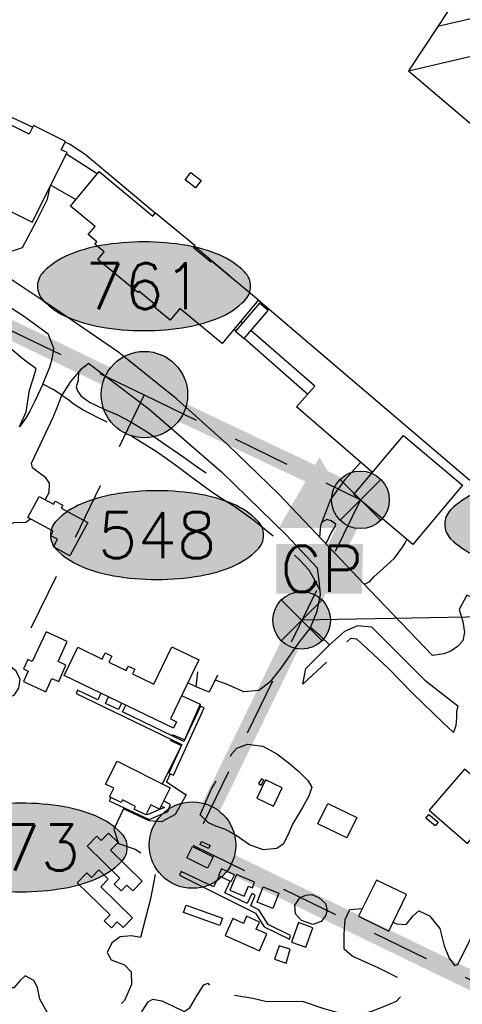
# Model space of a CAD drawing. Header units: feet. Extents: x 30669 to 99318, y 4696 to 26220.
# Tile 54 of 128: x 82117 to 82578, y 14358 to 15383. Entities that reach past the tile are written whole.
import ezdxf
from ezdxf.enums import TextEntityAlignment as Align

# ---------------------------------------------------------------- set-up
doc = ezdxf.new("R2010")
doc.units = ezdxf.units.FT
doc.header["$LTSCALE"] = 600
doc.header["$MEASUREMENT"] = 0
for name, pattern in [('2_DASH2', [1.2500000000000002, 1, -0.05, 0.05, -0.05, 0.05, -0.05]), ('AERO5', [0.35, 0.3, -0.05]), ('D10', [0.175, 0.1, -0.075])]:
    doc.linetypes.add(name, pattern=pattern)
doc.layers.get('0').update_dxf_attribs({"linetype": 'CONTINUOUS'})
for name, color, linetype in [('ALAImisc', 253, 'CONTINUOUS'), ('ELIF', 253, 'CONTINUOUS'), ('ELIST', 2, 'CONTINUOUS'), ('ELRGOV', 1, 'CONTINUOUS'), ('ELRGOV_BLM_USS4688', 2, 'D10'), ('ELRP-AirportBoundary', 4, '2_DASH2'), ('ELUP', 253, 'CONTINUOUS'), ('ELYSC', 251, 'CONTINUOUS'), ('ELYSP', 251, 'CONTINUOUS'), ('ELYSU', 251, 'CONTINUOUS'), ('ELYSW', 251, 'CONTINUOUS'), ('EMASK', 155, 'CONTINUOUS'), ('ESPH', 2, 'CONTINUOUS'), ('ESRGOV', 2, 'CONTINUOUS'), ('ESRP_not found', 2, 'CONTINUOUS')]:
    doc.layers.add(name, color=color, linetype=linetype)
doc.styles.add('L80', font='simplex', dxfattribs={"height": 48})

# ---------------------------------------------------------------- blocks, each defined once
blk = doc.blocks.new('Ovalid')
at = {"layer": 'EMASK'}
h = blk.add_hatch(color=256, dxfattribs=at)
edge = h.paths.add_edge_path()
edge.add_arc((0.1493179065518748, 0), 0.0354820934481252, 0, 44.83083950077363)
edge.add_arc((0.0787616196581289, -0.0701408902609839), 0.1349704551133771, 44.83083950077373, 67.38013505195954)
edge.add_arc((0.0313269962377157, -0.1839839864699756), 0.2583004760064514, 67.38013505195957, 80.20784530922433)
edge.add_arc((-1e-16, -0.3654961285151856), 0.4424961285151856, 80.2078453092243, 89.99999999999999)
edge.add_arc((-1e-16, -0.365496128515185), 0.4424961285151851, 89.99999999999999, 99.79215469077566)
edge.add_arc((-0.0313269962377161, -0.1839839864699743), 0.25830047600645, 99.79215469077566, 112.6198649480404)
edge.add_arc((-0.0787616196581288, -0.0701408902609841), 0.1349704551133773, 112.6198649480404, 135.1691604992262)
edge.add_arc((-0.1493179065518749, 0), 0.0354820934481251, 135.1691604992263, 180.0000000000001)
edge.add_arc((-0.1493179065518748, 0), 0.0354820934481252, 180, 224.8308395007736)
edge.add_arc((-0.0787616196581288, 0.0701408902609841), 0.1349704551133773, 224.8308395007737, 247.3801350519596)
edge.add_arc((-0.0313269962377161, 0.1839839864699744), 0.2583004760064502, 247.3801350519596, 260.2078453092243)
edge.add_arc((1e-16, 0.3654961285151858), 0.4424961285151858, 260.2078453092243, 270)
edge.add_arc((1e-16, 0.3654961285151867), 0.4424961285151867, 270, 279.7921546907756)
edge.add_arc((0.0313269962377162, 0.1839839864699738), 0.2583004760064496, 279.7921546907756, 292.6198649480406)
edge.add_arc((0.0787616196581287, 0.0701408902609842), 0.1349704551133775, 292.6198649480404, 315.1691604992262)
edge.add_arc((0.1493179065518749, -1e-16), 0.0354820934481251, 315.1691604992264, 360.0000000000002)
blk.add_lwpolyline([(0.1848, 0, 0.1981451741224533), (0.1744815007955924, 0.0250154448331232, 0.0987085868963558), (0.130673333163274, 0.0544472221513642, 0.0560299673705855), (0.0752573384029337, 0.070553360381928, 0.0427523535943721), (0, 0.077, 0.0427523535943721), (-0.0752573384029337, 0.070553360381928, 0.0560299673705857), (-0.1306733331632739, 0.0544472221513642, 0.0987085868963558), (-0.1744815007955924, 0.0250154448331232, 0.1981451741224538), (-0.1848, 0, 0.1981451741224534), (-0.1744815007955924, -0.0250154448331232, 0.0987085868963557), (-0.130673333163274, -0.0544472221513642, 0.0560299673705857), (-0.0752573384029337, -0.070553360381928, 0.0427523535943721), (0, -0.077, 0.042752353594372), (0.0752573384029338, -0.070553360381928, 0.0560299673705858), (0.1306733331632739, -0.0544472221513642, 0.0987085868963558), (0.1744815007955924, -0.0250154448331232, 0.1981451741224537)], format="xyb", close=True)
at = {"style": 'L80'}
blk.add_attdef('ID', text='', height=0.08, dxfattribs=at).set_placement((0, 0), align=Align.MIDDLE)
blk = doc.blocks.new('STS_CP')
at = {"layer": 'EMASK'}
blk.add_solid([(-0.0748940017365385, -0.0690536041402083), (-0.0748940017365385, -0.155305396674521), (0.0752975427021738, -0.0690536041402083), (0.073388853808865, -0.155305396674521)], dxfattribs=at)
at = {"layer": 'ESPH'}
blk.add_solid([(0, 0.0818290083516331), (0.0708660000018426, -0.0409145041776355), (-0.0708660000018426, -0.0409145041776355)], dxfattribs=at)
at = {"layer": 'ESPH', "style": 'L80'}
blk.add_text('CP', height=0.08, dxfattribs=at).set_placement((-0.0683648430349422, -0.1520413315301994))
blk = doc.blocks.new('FND-NOT')
at = {"layer": 'EMASK'}
h = blk.add_hatch(color=256, dxfattribs=at)
h.paths.add_polyline_path([(-0.0353553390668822, -0.0353553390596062, 0.4142135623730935), (0.0353553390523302, -0.0353553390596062), (-7.276000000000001e-12, 0)])
h.paths.add_polyline_path([(0.0499999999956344, 0, 0.1989123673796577), (0.0353553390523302, 0.0353553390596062), (-7.276000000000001e-12, 0), (0.0353553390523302, -0.0353553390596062, 0.1989123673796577)])
h.paths.add_polyline_path([(0.0353553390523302, 0.0353553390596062, 0.4142135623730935), (-0.0353553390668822, 0.0353553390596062), (-7.276000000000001e-12, 0)])
h.paths.add_polyline_path([(-0.0353553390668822, 0.0353553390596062, 0.1989123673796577), (-0.0500000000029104, 0, 0.1989123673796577), (-0.0353553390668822, -0.0353553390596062), (-7.276000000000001e-12, 0)])
at = {"layer": 'ESRP_not found', "linetype": 'ByBlock'}
for p, q in [((-0.0353553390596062, -0.0353553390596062), (0.0353553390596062, 0.0353553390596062)), ((-0.0353553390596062, 0.0353553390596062), (0.0353553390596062, -0.0353553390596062))]:
    blk.add_line(p, q, dxfattribs=at)
blk.add_circle((0, 0), 0.05, dxfattribs=at)
blk = doc.blocks.new('FND-GOVT PRI MON')
at = {"layer": 'EMASK', "linetype": 'ByBlock'}
h = blk.add_hatch(color=256, dxfattribs=at)
edge = h.paths.add_edge_path()
edge.add_ellipse((0, 0), major_axis=(0.0530330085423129, 0.0530330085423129), ratio=0.9999999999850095, start_angle=314.9999999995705, end_angle=674.9999999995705)
at = {"layer": 'ESRGOV', "linetype": 'ByBlock'}
h = blk.add_hatch(color=256, dxfattribs=at)
edge = h.paths.add_edge_path()
edge.add_ellipse((0, 0), major_axis=(0.05303300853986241, 0.05303300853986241), ratio=0.9999999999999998, start_angle=380.02503467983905, end_angle=429.974965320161, ccw=False)
edge.add_ellipse((0.1049999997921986, 0), major_axis=(-0.07071067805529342, 0.07071067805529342), ratio=0.9999999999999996, start_angle=2.166571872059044, end_angle=87.83342812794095)
edge.add_ellipse((0, 0), major_axis=(0.05303300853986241, 0.05303300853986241), ratio=0.9999999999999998, start_angle=200.025034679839, end_angle=249.974965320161, ccw=False)
edge.add_ellipse((-0.1049999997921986, 0), major_axis=(-0.07071067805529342, 0.07071067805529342), ratio=0.9999999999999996, start_angle=182.166571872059, end_angle=267.8334281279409)
h = blk.add_hatch(color=256, dxfattribs=at)
edge = h.paths.add_edge_path()
edge.add_ellipse((0, 0), major_axis=(-0.0530330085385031, 0.0530330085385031), ratio=1, start_angle=20.025034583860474, end_angle=69.97496541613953, ccw=False)
edge.add_ellipse((0, 0.1050000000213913), major_axis=(0.0707106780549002, 0.0707106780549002), ratio=1, start_angle=182.1665719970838, end_angle=267.8334280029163)
edge.add_ellipse((0, 0), major_axis=(-0.0530330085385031, 0.0530330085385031), ratio=1, start_angle=200.0250345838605, end_angle=249.97496541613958, ccw=False)
edge.add_ellipse((0, -0.1050000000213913), major_axis=(0.0707106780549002, 0.0707106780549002), ratio=1, start_angle=2.166571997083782, end_angle=87.83342800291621)
blk.add_circle((0, 0), 0.0749999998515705, dxfattribs=at)

msp = doc.modelspace()

# ---------------------------------------------------------------- linework, layer by layer
at = {"layer": 'ALAImisc', "linetype": 'Continuous', "elevation": -54.68164916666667, "flags": 128}
for points in [[(82858.77490140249, 15545.63203918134), (82857.63845439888, 15524.22355532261), (82845.83886457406, 15492.16138915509), (82829.28187621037, 15465.58831489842), (82808.02397349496, 15445.93292581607), (82788.31069908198, 15433.80366322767), (82766.35291607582, 15426.38727454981), (82552.63598045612, 15376.44103209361)], [(82569.72428355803, 15402.70324330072), (82552.63598045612, 15376.44103209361), (82522.03373947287, 15330.21704495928), (82938.66421771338, 14975.8990129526), (82963.05878350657, 15004.6812200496), (82974.53811597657, 15014.8919661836), (83111.27128371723, 15171.63954314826), (83131.36830878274, 15191.41916854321), (83150.45752712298, 15203.7392882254), (83170.56617509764, 15212.05030024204), (83195.48062852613, 15216.70099377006), (83218.90912159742, 15216.93432694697), (83241.87224332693, 15212.42306026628), (83261.6986801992, 15204.96404258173), (83290.10407869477, 15188.67046162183)], [(82522.03373947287, 15330.21704495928), (82742.44797111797, 15381.80139395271)]]:
    msp.add_lwpolyline(points, dxfattribs=at)
at = {"layer": 'ELIF', "linetype": 'Continuous', "elevation": -54.68164916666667, "flags": 128}
for points in [[(82197.92013790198, 15222.76701109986), (82165.87600997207, 15243.33728207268)], [(82149.79479169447, 15211.18430513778), (82175.78302251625, 15196.10565215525)], [(82349.11662981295, 15067.27756402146), (82346.98075283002, 15069.13602424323)], [(82484.48385952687, 14911.9268512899), (82405.46186596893, 14980.17593086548), (82424.55025424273, 15001.64157866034), (82357.82434296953, 15059.70084558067)], [(82323.1285137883, 14700.56436143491), (82314.38811777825, 14682.93035616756), (82300.8840831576, 14688.65309289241), (82302.63229348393, 14704.30176338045)], [(82285.80869930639, 14679.46103010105), (82305.08849565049, 14670.40420587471), (82288.70125766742, 14633.3075008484), (82276.48443234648, 14638.66243853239)], [(82273.58887435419, 14633.03528617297), (82285.56955797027, 14627.51150710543), (82265.58567409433, 14587.548483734)]]:
    msp.add_lwpolyline(points, dxfattribs=at)
at = {"layer": 'ELIST', "linetype": 'Continuous', "elevation": -54.68164916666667, "flags": 128}
for points in [[(81999.75250052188, 15237.74602428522), (82130.39863989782, 15172.40341114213), (82166.678355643, 15244.94150144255), (82160.56885638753, 15247.9979617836), (82164.92169065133, 15256.69976139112), (82131.5731249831, 15273.37923125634), (82127.03739012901, 15264.30949329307), (82035.84603551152, 15309.91611002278), (81999.75250052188, 15237.74602428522)], [(82365.72278903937, 15091.70947693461), (82327.88802999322, 15046.1401943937), (82283.87063956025, 15082.68711333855), (82273.81125266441, 15070.57222308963), (82257.85501611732, 15083.81916996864), (82259.44082742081, 15085.7281970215), (82241.29526302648, 15100.7915657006), (82240.09065479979, 15099.34308010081), (82198.70981438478, 15133.70194983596), (82205.26445255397, 15141.59500044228), (82195.58257947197, 15149.63286808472), (82197.68418284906, 15152.16266522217), (82188.6898086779, 15159.63030212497), (82195.69294442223, 15168.06400850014), (82170.12490999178, 15189.29117039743), (82200.0499624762, 15225.33211574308), (82255.93862004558, 15178.92762719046), (82258.78662599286, 15182.35849520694), (82299.40654592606, 15148.63072279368), (82297.74393066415, 15146.62498197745), (82316.09978686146, 15131.38537526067), (82316.8494033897, 15132.28979251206), (82365.72278903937, 15091.70947693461)], [(82366.99367169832, 15088.08609880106), (82342.00794206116, 15059.00318746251), (82350.76385727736, 15051.48151495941), (82375.7463067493, 15080.56436009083), (82366.99367169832, 15088.08609880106)], [(82578.22336318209, 14898.5473766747), (82526.29630152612, 14836.95885382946), (82464.91144394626, 14888.71282519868), (82516.83850560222, 14950.30134804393), (82578.22336318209, 14898.5473766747)], [(82188.24469339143, 14859.77739370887), (82169.49110668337, 14824.97591820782), (82152.35579457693, 14834.20876061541), (82156.65752490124, 14842.19087989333), (82149.60103245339, 14845.9928159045), (82152.16630541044, 14850.75026684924), (82125.93081277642, 14864.88903933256), (82137.64340920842, 14886.62912718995), (82152.33363115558, 14878.71531901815), (82154.13016061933, 14882.05277090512), (82162.20846400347, 14877.70047794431), (82160.58264136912, 14874.68477727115), (82188.24469339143, 14859.77739370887)], [(82144.69479611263, 14745.86377573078), (82130.36565651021, 14714.91548596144), (82125.72492553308, 14717.06308260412), (82121.13712382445, 14707.15879232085), (82126.22504678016, 14704.80364273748), (82121.22233781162, 14693.99512800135), (82144.40624549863, 14683.26002771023), (82150.70842157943, 14697.32048704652), (82157.9726655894, 14693.95590251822), (82165.15610281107, 14711.17782780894), (82157.25918997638, 14714.83482213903), (82166.87173491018, 14735.59401292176), (82144.69479611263, 14745.86377573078)], [(82303.74230593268, 14716.77746641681), (82274.11744312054, 14655.13374189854), (82280.61552463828, 14652.00965020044), (82277.51031944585, 14645.55132790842), (82163.57410671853, 14700.30053398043), (82177.7236386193, 14729.7422708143), (82203.17573635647, 14717.51064613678), (82206.11719811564, 14723.9525374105), (82213.0792034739, 14720.60482298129), (82210.07177718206, 14714.34208285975), (82228.16755746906, 14705.64710387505), (82230.16953289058, 14710.18645057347), (82237.0552999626, 14706.87657536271), (82234.67126077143, 14701.91932935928), (82256.81966536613, 14691.27489943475), (82275.57634310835, 14730.31285584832), (82303.74230593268, 14716.77746641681)], [(82218.57956501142, 14610.99883788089), (82273.93475406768, 14583.38330422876), (82262.88036969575, 14561.22334357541), (82253.87716193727, 14565.71448025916), (82248.61330350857, 14555.16321458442), (82236.54055227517, 14561.18392358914), (82237.89666725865, 14563.90540832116), (82224.17304746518, 14570.7525494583), (82222.77266534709, 14567.94813369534), (82210.6037300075, 14574.01940533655), (82215.107457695, 14583.04911924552), (82206.72406292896, 14587.23446063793), (82218.57956501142, 14610.99883788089)], [(82543.37098655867, 14560.0362974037), (82583.31719721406, 14525.38266934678), (82586.8992435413, 14529.51418712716), (82610.23572376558, 14509.2690933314), (82646.80084967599, 14552.38443832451), (82621.14664588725, 14574.1414642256), (82618.12087913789, 14570.57574820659), (82580.32071065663, 14602.63108340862), (82543.37098655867, 14560.0362974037)], [(82363.94620328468, 14572.49741077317), (82381.3519629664, 14564.17244003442), (82390.32044087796, 14583.35007316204), (82373.08034463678, 14591.59635012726), (82363.94620328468, 14572.49741077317)], [(82437.91380707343, 14567.16813771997), (82468.05546539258, 14552.32064725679), (82457.62754384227, 14531.15121865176), (82427.48581931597, 14546.00198928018), (82437.91380707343, 14567.16813771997)], [(82187.38839417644, 14522.74333617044), (82221.5077967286, 14489.33392244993), (82215.46959998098, 14483.16752106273), (82222.86123711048, 14475.93005449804), (82228.84801052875, 14482.04291392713), (82234.96421633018, 14476.05292655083), (82244.79309602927, 14486.25661181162), (82211.89892921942, 14518.46675571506), (82219.66374973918, 14526.39407725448), (82209.78148465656, 14536.06865095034), (82202.19349803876, 14528.32209972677), (82197.42306359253, 14532.99383462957), (82187.38839417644, 14522.74333617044)], [(82297.21775313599, 14522.21680642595), (82318.60877059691, 14511.54068182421), (82312.75509101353, 14499.80929658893), (82291.36407355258, 14510.48542119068), (82297.21775313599, 14522.21680642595)], [(82177.2339765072, 14484.44670831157), (82211.35337905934, 14451.03729459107), (82205.31518231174, 14444.87089320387), (82212.70681944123, 14437.63342663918), (82218.69359285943, 14443.74628606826), (82224.80979866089, 14437.75629869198), (82234.63867836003, 14447.95998395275), (82201.74451155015, 14480.17012785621), (82209.50933206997, 14488.09744939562), (82199.62706698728, 14497.77202309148), (82192.03908036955, 14490.02547186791), (82187.26864592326, 14494.6972067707), (82177.2339765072, 14484.44670831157)], [(82340.70053853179, 14492.80948887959), (82327.31542618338, 14498.98091015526), (82324.03629438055, 14491.87262150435), (82337.48425952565, 14485.67621684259), (82340.70053853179, 14492.80948887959)], [(82343.0889680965, 14493.15959529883), (82336.02396532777, 14476.89825895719), (82350.908041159, 14470.43550574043), (82355.48319730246, 14480.96630758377), (82359.41946287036, 14479.25405766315), (82361.77028461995, 14485.04413460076), (82343.0889680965, 14493.15959529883)], [(82488.66274266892, 14487.31657114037), (82469.93216693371, 14449.74925427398), (82501.51287342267, 14434.00214474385), (82519.96504400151, 14472.19389055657), (82488.66274266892, 14487.31657114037)], [(82387.01223461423, 14473.63192517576), (82380.69017999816, 14457.79249076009), (82364.45046902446, 14464.2738227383), (82370.7724574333, 14480.11653731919), (82387.01223461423, 14473.63192517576)], [(82290.43390860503, 14461.13583360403), (82328.32999723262, 14447.57697729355), (82325.58399795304, 14439.9051866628), (82287.68790932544, 14453.46404297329), (82290.43390860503, 14461.13583360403)], [(82331.13788983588, 14429.42131835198), (82367.02945590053, 14413.4002544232), (82374.48038574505, 14431.18871557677), (82363.50663500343, 14436.08636285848), (82366.84703645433, 14443.5732608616), (82353.48584235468, 14449.53514880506), (82350.20190179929, 14442.17736897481), (82339.0526471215, 14447.1535114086), (82331.13788983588, 14429.42131835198)], [(82400.3189147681, 14422.73533596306), (82415.15324574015, 14417.43651174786), (82422.36827908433, 14437.64524120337), (82407.53401431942, 14442.94078525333), (82400.3189147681, 14422.73533596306)], [(82387.22956506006, 14418.80570211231), (82382.32043590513, 14404.98665776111), (82394.65215068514, 14400.60536347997), (82398.92047335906, 14415.44514672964), (82387.22956506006, 14418.80570211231)]]:
    msp.add_lwpolyline(points, close=True, dxfattribs=at)
at = {"layer": 'ELRGOV', "linetype": 'Continuous'}
msp.add_line((82750.54671, 14764.58977), (82410.71855597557, 14757.81180839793), dxfattribs=at)
at = {"layer": 'ELRGOV_BLM_USS4688'}
for p, q in [((81822.71090112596, 15198.37653959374), (82246.91101825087, 14992.54527221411)), ((82246.91101825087, 14992.54527221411), (81734.05720506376, 13935.598723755)), ((82246.91101825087, 14992.54527221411), (82471.95750244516, 14883.34774682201)), ((82471.95750244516, 14883.34774682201), (82297.35670986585, 14523.51088818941)), ((82297.35670986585, 14523.51088818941), (82702.32162337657, 14327.01296650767))]:
    msp.add_line(p, q, dxfattribs=at)
at = {"layer": 'ELRP-AirportBoundary', "flags": 128}
msp.add_lwpolyline([(91849.47364807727, 9324.515273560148, 20, 20, 0), (91797.37471854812, 12309.26791453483, 20, 20, 0), (89408.5914, 12257.41713, 20, 20, 0), (88412.24095412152, 12245.80548678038, 20, 20, 0), (88090.62590999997, 12231.58462, 20, 20, 0), (88083.39044, 12561.41736, 20, 20, 0), (88076.15624, 12891.34578, 20, 20, 0), (86754.41553, 12865.12224, 20, 20, 0), (86735.22201884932, 13533.92437262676, 20, 20, 0), (86711.89149, 14843.96522, 20, 20, 0), (86691.50703, 15834.82791, 20, 20, 0), (86684.48015, 16165.10958, 20, 20, 0), (88004.74633, 16190.46948, 20, 20, 0), (87977.22387, 17511.61899, 20, 20, 0), (87957.03438, 18500.62907, 20, 20, 0), (87922.59537, 20143.3893, 20, 20, 0), (85282.77690959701, 20100.80940077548, 20, 20, 0), (85336.80372, 17460.56786, 20, 20, 0), (85362.42431382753, 16139.30002532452, 20, 20, 0), (82722.73868, 16087.20805, 20, 20, 0), (82696.37231352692, 17410.4854671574, 20, 20, 0), (81374.72326000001, 17386.09658, 20, 20, 0), (81348.46332000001, 18703.25113, 20, 20, 0), (80026.37145, 18680.71674, 20, 20, 0), (80000, 20000, 20, 20, 0), (78680.20736, 19973.56384, 20, 20, 0), (78706.74188767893, 18654.1947907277, 20, 20, 0), (78720.26853, 17994.40899, 20, 20, 0), (78733.39912999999, 17334.73914, 20, 20, 0), (78753.09862285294, 16345.32013449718, 20, 20, 0), (78760.12257, 16015.06566, 20, 20, 0), (78764.34413, 15807.06131, 20, 20, 0), (80083.60183, 15833.16918, 20, 20, 0), (80589.9038, 15843.039, 20, 20, 0), (81458.272, 15859.7245, 20, 20, 0), (81623.87609, 15863.67863, 20, 20, 0), (81568.3132, 15618.03477, 20, 20, 0), (81557.77024441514, 15538.70351779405, 20, 20, 0), (81568.1958061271, 15458.32885781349, 20, 20, 0), (81597.09640048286, 15382.60875513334, 20, 20, 0), (81662.38422223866, 15310.6669534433, 20, 20, 0), (81737.87556815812, 15249.51494779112, 20, 20, 0), (81822.93173999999, 15198.64022, 20, 20, 0), (81822.93173999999, 15198.64022, 20, 20, 0), (82247.09524999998, 14992.92879, 20, 20, 0), (82473.10533021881, 14885.53999908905, 20, 20, 0), (82297.13442225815, 14523.69304687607, 20, 20, 0), (82701.93206, 14327.16921, 20, 20, 0), (82505.74318, 13921.84314, 20, 20, 0), (82099.68136, 14118.85568, 20, 20, 0), (81949.26001, 13810.59084, 0, 0, 0)], format="xyseb", dxfattribs=at)
at = {"layer": 'ELUP', "linetype": 'Continuous', "elevation": -54.68164916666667, "flags": 128}
for points in [[(82368.92906908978, 14592.74312349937), (82365.99790437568, 14587.74201924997), (82368.53165539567, 14586.25741797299), (82371.42567897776, 14591.31027658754), (82368.92906908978, 14592.74312349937)], [(82543.05895830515, 14555.4982457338), (82552.86326263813, 14547.7352138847), (82549.83616592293, 14543.91023239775), (82540.03186158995, 14551.67326424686), (82543.05895830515, 14555.4982457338)], [(82306.47291381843, 14527.51619285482), (82315.37258847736, 14523.43971714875), (82313.84818031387, 14520.11432078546), (82304.94843944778, 14524.19407665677), (82306.47291381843, 14527.51619285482)]]:
    msp.add_lwpolyline(points, close=True, dxfattribs=at)
at = {"layer": 'ELYSC', "linetype": 'Continuous', "elevation": -54.68164916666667, "flags": 128}
msp.add_lwpolyline([(82295.49403947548, 15224.43975764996), (82306.29603205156, 15216.02087390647), (82300.16099020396, 15208.14941847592), (82289.35899762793, 15216.56830221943), (82295.49403947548, 15224.43975764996)], close=True, dxfattribs=at)
at = {"layer": 'ELYSP', "linetype": 'Continuous', "elevation": -54.68164916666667, "flags": 128}
for points in [[(82130.67313666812, 15271.57959824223), (82078.29084098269, 15295.84198762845), (82060.40010252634, 15357.13373080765), (82079.90816843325, 15403.49147579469), (82105.04035389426, 15445.9658696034), (82132.72443998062, 15501.33884983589), (82165.26866991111, 15569.70622880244), (82250.72759331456, 15527.98405858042), (82320.7696801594, 15495.54582413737), (82393.08014295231, 15462.73990559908), (82529.26501903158, 15397.25641119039), (82613.66900033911, 15413.49051760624)], [(82546.9179539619, 14721.33792404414), (82481.7619175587, 14789.21653298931), (82432.68280775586, 14840.80213396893), (82386.99486712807, 14889.23046656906), (82333.28281549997, 14941.27712960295), (82280.6024058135, 14988.54706009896), (82220.45069389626, 15036.75892918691), (82154.09935689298, 15082.24999675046), (82103.26090339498, 15116.29983912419), (82046.33794782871, 15150.54189551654), (81990.40499573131, 15182.39531207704), (81927.59274372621, 15212.36083590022), (81914.17406543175, 15218.40688261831), (81907.17251521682, 15235.58204647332), (81905.69566212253, 15249.41001865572), (81928.49845237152, 15305.84284443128), (81947.15295070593, 15356.12116281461), (81968.92143713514, 15400.06668765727)], [(82258.28825276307, 15181.75812680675), (82185.53790483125, 15242.95292013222), (82169.22806194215, 15253.72175910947), (82164.52231423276, 15255.90136353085)], [(81907.17251521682, 15235.58204647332), (81967.76963131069, 15207.57352810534), (82029.0005799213, 15175.8007947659), (82088.77397945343, 15144.21850273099), (82109.74072468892, 15142.53169187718), (82120.13112446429, 15146.2132412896), (82134.652869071, 15173.63452292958), (82146.36396020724, 15196.42466090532), (82149.01324424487, 15209.62166997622)], [(81832.01944250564, 15229.26786889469), (81847.5698436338, 15222.45076264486), (81916.45057083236, 15190.97353768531), (81994.44476872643, 15152.95646311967), (82064.86603016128, 15111.32455157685), (82122.18314901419, 15074.13709960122), (82146.78565738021, 15056.32801098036)], [(82336.11381491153, 15116.29425857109), (82298.69363039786, 15147.77067789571)], [(82365.56579375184, 15091.52038725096), (82377.07250990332, 15081.8413803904), (82480.19547633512, 14993.63558942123), (82585.91335538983, 14903.84142361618)], [(82189.4214929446, 15025.18226230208), (82180.76184830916, 15018.99248289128), (82170.01968757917, 15006.72598840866), (82161.02147468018, 14992.27311736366), (82151.98625285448, 14998.18777955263), (82141.53455949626, 15003.88352446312), (82148.50376850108, 15021.63929200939), (82151.47750010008, 15031.68492334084), (82152.87392402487, 15041.02601033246), (82146.78637945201, 15056.32619615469)], [(82340.1750491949, 15060.93903714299), (82342.17125111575, 15059.19327607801)], [(82350.86057314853, 15051.59410490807), (82417.30190641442, 14993.48841353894)], [(82189.42211498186, 15025.1827069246), (82251.76112855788, 14978.14995400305), (82327.18368142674, 14912.60496050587), (82394.73751513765, 14846.88145507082), (82427.14161645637, 14812.29444603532)], [(82472.19948135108, 14922.53797817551), (82455.4592083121, 14903.74492620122), (82440.8363399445, 14883.60981845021), (82430.4262731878, 14856.67843347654), (82429.20212285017, 14844.49248031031)], [(82483.7653393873, 14750.60088177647), (82469.02874763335, 14752.03278842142), (82455.28839769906, 14746.05220225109), (82439.7787734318, 14732.29484269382), (82430.00859381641, 14741.78135164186), (82419.88049749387, 14750.46651298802), (82426.92341144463, 14767.33448127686), (82430.48690640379, 14784.57850487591), (82429.08166291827, 14798.92311817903), (82427.14147020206, 14812.29545406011)], [(82483.76286595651, 14750.60112211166), (82538.97805949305, 14695.41457785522), (82573.41655446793, 14668.80151245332)]]:
    msp.add_lwpolyline(points, dxfattribs=at)
at = {"layer": 'ELYSU', "linetype": 'AERO5', "elevation": -54.68164916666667, "flags": 128}
for points in [[(82141.53455949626, 15003.88352446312), (82133.12744638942, 14986.15780116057), (82127.91014215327, 14975.73873520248), (82124.02296368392, 14969.16618444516), (82117.0178486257, 14959.36733346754), (82123.86720953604, 14974.93192044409), (82127.49372248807, 14997.67044962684), (82130.94110347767, 15008.473823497), (82134.32100299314, 15019.85666109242), (82120.90560853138, 15029.80447945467), (82106.1304846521, 15042.41240270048), (82091.11266930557, 15057.28950802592), (82070.8190198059, 15079.27942889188), (82053.03955851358, 15093.43792959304), (82030.85485967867, 15107.0185708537), (82005.5917779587, 15118.82741544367), (81986.48124070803, 15127.88584816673), (81965.91746366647, 15137.24638022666), (81941.50421539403, 15149.38412057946), (81931.97278026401, 15154.52089578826), (81919.44080956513, 15164.43404122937), (81911.76769048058, 15174.39931714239), (81901.28960742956, 15186.60502850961), (81879.48297879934, 15195.9240672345), (81863.8371726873, 15198.50583677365), (81848.27487492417, 15201.82762970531), (81835.68409329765, 15206.20041345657), (81823.8073866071, 15213.8888007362), (81820.76173960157, 15221.38790673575)], [(82178.57108460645, 15016.49041964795), (82178.31275142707, 15007.50373563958), (82176.22890536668, 15001.16775509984), (82177.301311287, 14996.97267112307), (82180.85542466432, 14991.75790863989), (82189.84096309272, 14984.89060818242), (82205.31909841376, 14977.60962561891), (82218.94635294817, 14971.79749393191), (82232.90729452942, 14964.41041365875), (82251.10094537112, 14953.63037510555), (82268.4854616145, 14941.31795118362), (82283.72071007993, 14930.95073619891), (82294.26517021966, 14923.09763567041), (82303.2669828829, 14916.56209535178), (82313.17995320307, 14910.0810424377), (82323.28384682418, 14904.22076543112), (82328.60622072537, 14911.22262749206)], [(82143.95109728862, 14883.23109592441), (82148.03740163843, 14891.10815399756), (82148.45047407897, 14900.55737149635), (82144.56275258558, 14906.20512161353), (82136.58854689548, 14912.06572491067), (82130.74691895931, 14916.4828521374), (82129.42632745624, 14921.43095357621), (82141.58854482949, 14947.23277105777), (82152.54056346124, 14970.23729295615), (82157.00788304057, 14981.3959665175), (82161.02147468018, 14992.27311736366), (82168.45305003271, 14987.60915414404), (82172.98099853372, 14983.73321126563), (82183.34354428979, 14976.92651946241), (82198.45346478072, 14969.19182060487), (82217.39684019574, 14959.79858221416), (82237.62953297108, 14947.49442361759), (82260.43788481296, 14933.41773748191), (82278.46814870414, 14920.32750551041), (82293.6887362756, 14909.0608631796), (82306.93114849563, 14899.39176246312), (82315.96374058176, 14892.79449486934), (82322.63766397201, 14888.11195763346), (82328.27679400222, 14884.29782096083), (82341.22809511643, 14876.20780968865), (82360.94464149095, 14861.99980674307), (82384.80355197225, 14843.02207282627), (82398.94774695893, 14829.80746307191), (82409.10697228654, 14820.23036161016), (82418.26657189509, 14810.42963051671), (82424.40335862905, 14799.19293754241), (82430.11121383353, 14788.39715269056)], [(82273.96324363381, 14597.90452369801), (82270.20227130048, 14589.63142098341), (82290.61137162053, 14575.90336983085), (82279.11717920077, 14555.53607641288), (82265.01190732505, 14547.9631593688), (82251.96412557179, 14548.80238630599), (82235.09597613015, 14556.82974707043), (82225.31845075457, 14561.31509936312), (82215.31943636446, 14540.19370587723), (82219.65335356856, 14526.39710330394), (82220.02209495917, 14525.22325106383), (82237.45023050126, 14519.3664211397), (82249.20514946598, 14512.18420842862), (82259.6464642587, 14500.49951367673), (82253.26522648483, 14467.59507655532), (82243.00263064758, 14427.50456536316), (82233.58951825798, 14429.21784117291), (82221.89362910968, 14428.27296596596), (82213.16486636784, 14421.93084239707), (82208.32630972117, 14411.76881523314), (82212.50881390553, 14404.19749211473), (82226.22713022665, 14399.07631375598), (82233.27288762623, 14391.57919030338), (82233.7808154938, 14378.60782216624), (82226.34792893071, 14361.87636870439), (82211.49470001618, 14346.16335694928), (82195.60186467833, 14338.22292790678), (82172.87857909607, 14334.59106707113), (82149.34932823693, 14343.57671959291), (82138.10338718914, 14363.09780694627), (82135.72264175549, 14375.53586723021), (82131.88219583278, 14382.74328480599), (82123.03193391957, 14387.46065066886), (82117.85873097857, 14382.66040553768), (82111.26264821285, 14375.03232003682), (82102.73909355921, 14375.10639246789), (82081.56253679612, 14388.97646528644), (82042.75925431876, 14416.59137093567), (82021.86033259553, 14429.38743354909), (82006.96603649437, 14436.84427545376), (81995.33070402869, 14440.86553439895), (81987.1926421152, 14444.11403666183), (81979.34030308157, 14448.3265044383), (81968.79028261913, 14454.66672051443), (81955.42338672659, 14464.16267055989), (81941.89034539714, 14474.57408754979), (81928.68975431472, 14488.34919084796), (81920.0521087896, 14500.57892376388), (81917.32254722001, 14511.6021793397), (81917.86946549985, 14525.96322473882), (81926.78839889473, 14533.45114927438), (81953.93052641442, 14573.89220294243), (81988.58776179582, 14630.24271274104), (82013.24472054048, 14672.68782552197), (82029.9386418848, 14674.91820352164), (82043.13949974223, 14677.87548209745), (82056.64655811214, 14678.18092478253), (82069.81030718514, 14677.4490465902), (82082.88718881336, 14677.11903975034), (82098.09681662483, 14675.49979081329), (82111.49249128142, 14680.02299633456), (82116.32758294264, 14687.267698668), (82117.69921627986, 14696.21122359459), (82113.66430680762, 14704.92420682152), (82106.22698890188, 14710.8481507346), (82094.20313240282, 14718.18572876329), (82088.30810872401, 14719.7206198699), (82081.37235525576, 14725.50701983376), (82070.44955059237, 14733.40826934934), (82059.80186984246, 14742.47344204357), (82052.21233803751, 14752.03678039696), (82070.97267248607, 14795.44577070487), (82098.95151581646, 14851.17253950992), (82103.32199245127, 14857.04932236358), (82111.37792623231, 14859.82071779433), (82123.5654974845, 14860.14218735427), (82128.58137413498, 14863.46060478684)], [(82436.03205723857, 14837.28305430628), (82439.2564553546, 14844.50180926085), (82441.57262855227, 14848.91951919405), (82443.99448367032, 14852.65352839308), (82445.78407993, 14855.5215856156), (82446.16797205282, 14858.12500186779), (82441.31425224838, 14861.55792964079), (82436.94781576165, 14862.9595988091), (82431.5365442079, 14859.54918664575)], [(82475.88473638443, 14795.39510894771), (82481.19917448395, 14797.75020461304), (82485.91889576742, 14803.0696183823), (82495.41002757, 14811.96044888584), (82507.22351528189, 14822.6865723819), (82514.92549357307, 14833.07703318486), (82518.08510831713, 14837.97774043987), (82520.18333946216, 14842.11273177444)], [(82602.33227365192, 14773.34109711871), (82596.85826543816, 14777.95094993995), (82582.53677741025, 14783.85407720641), (82574.68644809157, 14768.9452759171), (82578.50367708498, 14756.71012932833), (82580.38340520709, 14745.35797798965), (82578.36763756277, 14736.62459390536), (82572.94243447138, 14730.49025424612), (82566.17540226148, 14725.64143161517), (82558.55228768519, 14723.04941032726), (82546.91781332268, 14721.33790335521)], [(82419.88049749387, 14750.46651298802), (82407.48131999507, 14734.29111978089), (82389.21172415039, 14707.86396068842), (82377.62039312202, 14693.44735045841), (82366.30804133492, 14684.55585680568), (82350.72936344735, 14683.486670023), (82332.50232889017, 14691.3684688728), (82320.65971995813, 14695.57915272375)], [(82573.41642242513, 14668.80102880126), (82571.8336227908, 14663.00348317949), (82571.85275988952, 14656.69026042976), (82571.23845330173, 14648.10657911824), (82568.80427998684, 14641.08097521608), (82558.41322224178, 14650.60089332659), (82526.07623861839, 14682.03144158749), (82501.41439415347, 14707.13593994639), (82479.86053622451, 14727.50561489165), (82468.0341797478, 14738.22712589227), (82461.63425798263, 14738.76409411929), (82453.54577206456, 14731.42747297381), (82437.7449308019, 14715.18998328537), (82412.14126310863, 14691.19733436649), (82415.20854476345, 14707.66347098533), (82427.97113049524, 14720.46625264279), (82439.7787734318, 14732.29484269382)], [(82300.8840831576, 14688.65309289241), (82292.196509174, 14692.75285171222)], [(82305.51312479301, 14668.38809016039), (82305.08849565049, 14670.40420587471)], [(82411.4623883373, 14562.90317264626), (82401.35718458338, 14545.57961463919), (82396.69759901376, 14534.67958048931), (82391.44335809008, 14524.6272971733), (82384.94779093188, 14520.14820049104), (82370.80416441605, 14518.86514779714), (82356.59044092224, 14523.81881473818), (82342.49548658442, 14533.61837523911), (82331.39356786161, 14539.82603619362), (82321.57808939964, 14543.42789851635), (82313.62623843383, 14546.88033087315), (82305.20650651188, 14555.30463885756), (82317.041091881, 14582.21883541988), (82329.135734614, 14603.40221626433), (82338.21424190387, 14618.59176432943), (82343.44276749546, 14624.71557122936), (82354.23113240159, 14628.6775178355), (82370.25366969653, 14626.61526651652), (82384.78843574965, 14618.92474421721), (82396.2782942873, 14610.0800232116), (82407.266353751, 14601.22189234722), (82417.21987993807, 14591.10575428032), (82421.31028049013, 14583.87056679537), (82418.11616340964, 14574.66383308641), (82411.4623883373, 14562.90317264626)], [(82505.98598736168, 14443.26046098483), (82509.59245156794, 14441.61751372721), (82519.4188160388, 14440.89046650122), (82526.88035606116, 14449.86174710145), (82532.76102120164, 14455.05364439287), (82543.75229829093, 14450.10056533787), (82554.53896423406, 14436.91335046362), (82558.93700869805, 14418.82588380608), (82564.34513637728, 14405.80903566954), (82569.79298985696, 14398.30263049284), (82573.35437006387, 14399.23098561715), (82585.90098700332, 14424.52208460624), (82605.31364064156, 14458.53617639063), (82623.34372296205, 14487.07506963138), (82641.56303479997, 14510.46582483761), (82655.98355945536, 14525.01829580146), (82666.7400532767, 14532.83536345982), (82679.89173669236, 14539.20441112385), (82694.02002644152, 14542.54793724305), (82714.05496429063, 14540.36650097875), (82726.22592078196, 14536.14603701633), (82722.34876611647, 14525.01240140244), (82713.92639776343, 14513.89531434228), (82711.17033391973, 14508.51052715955), (82713.32736173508, 14503.25443977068), (82721.32508153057, 14498.66753369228), (82729.10867899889, 14498.6736894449), (82740.71619712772, 14488.22668902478), (82737.1257907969, 14474.26690531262), (82731.92667346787, 14456.28106382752), (82725.57423236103, 14447.63734902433), (82722.92180858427, 14444.10870210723), (82727.95719174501, 14436.71538715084), (82737.64017762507, 14429.76043748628), (82747.81255639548, 14425.70965015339), (82759.22805352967, 14438.4327380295), (82768.44679704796, 14450.90147033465), (82778.38077185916, 14455.41059012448), (82785.93803102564, 14456.87572714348), (82795.41752050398, 14459.51506217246), (82803.6976845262, 14463.37059750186), (82816.54241262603, 14476.49334278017), (82827.74510406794, 14489.6125744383)], [(82421.23644481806, 14472.09785162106), (82428.77715543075, 14469.01777495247), (82435.6965684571, 14462.90289501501), (82437.12764588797, 14455.40729691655), (82435.70263104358, 14449.92139718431), (82430.93028305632, 14443.95774688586), (82422.35948992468, 14440.84452782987), (82410.71385933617, 14445.21341808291), (82404.31073784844, 14452.08690125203), (82403.49556611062, 14461.25865214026), (82409.22731024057, 14468.95132929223), (82415.0599180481, 14471.48424032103), (82421.23644481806, 14472.09785162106)], [(82441.58460483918, 14151.55014829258), (82442.85808647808, 14159.3050957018), (82446.38608966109, 14176.19400076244), (82452.80222463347, 14187.37232037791), (82464.70001625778, 14197.01068695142), (82431.20913562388, 14200.25609840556), (82394.98704794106, 14198.51100457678), (82372.4564710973, 14198.9881918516), (82347.29272770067, 14200.02259034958), (82312.45592906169, 14198.25295329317), (82284.17178776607, 14195.53268013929), (82254.41860171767, 14193.08465379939), (82223.27980033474, 14192.79085861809), (82198.57365400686, 14195.54087411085), (82183.72414412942, 14200.6162498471), (82177.5763156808, 14207.68521296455), (82176.71534132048, 14217.98815740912), (82179.07985889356, 14228.1396263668), (82185.19271121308, 14243.93874170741), (82206.56481889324, 14281.83502162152), (82232.66836544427, 14326.25854439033), (82244.76041812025, 14350.8218195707), (82251.14753214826, 14360.34895813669), (82255.85468787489, 14363.3645041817), (82265.32498361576, 14361.4193959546), (82276.41181293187, 14356.2844814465), (82288.48764570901, 14350.27367914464), (82294.35556413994, 14354.14615552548), (82301.68404159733, 14366.78346913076), (82308.81465672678, 14378.00574339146), (82313.04235538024, 14379.73838942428), (82317.35936855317, 14375.25767422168), (82321.07801402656, 14369.69511200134), (82327.16978141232, 14368.16747348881), (82338.36692973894, 14367.80937044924), (82359.91684737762, 14364.2179334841), (82373.20311353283, 14361.15538057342), (82394.44952660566, 14360.89510473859), (82411.40665673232, 14361.30299899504), (82433.67796659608, 14353.34859958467), (82452.08185144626, 14348.41059570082), (82468.47841125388, 14347.32721814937), (82482.67568087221, 14350.50477998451), (82496.27384071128, 14355.56367573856), (82509.32905772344, 14361.02180038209), (82517.28935129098, 14370.15737844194), (82522.38504895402, 14380.09817215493), (82490.23694008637, 14395.83054768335), (82463.46343522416, 14408.17332402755), (82455.00759819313, 14415.29742864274), (82454.9143418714, 14430.81048575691), (82456.10939017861, 14446.06405549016), (82460.71778123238, 14456.73663271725), (82473.79523005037, 14457.49727645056)]]:
    msp.add_lwpolyline(points, dxfattribs=at)
at = {"layer": 'ELYSW', "linetype": 'Continuous', "elevation": -54.68164916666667, "flags": 128}
for points in [[(82201.9056022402, 14681.88128958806), (82198.54209211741, 14675.08575003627), (82177.50578430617, 14685.09632630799), (82176.09638054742, 14681.76340669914), (82286.15930709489, 14628.37003805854), (82272.3808914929, 14598.58795270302), (82277.34307866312, 14596.44684436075), (82309.30413619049, 14666.71884943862), (82305.51312479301, 14668.38809016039), (82288.15426563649, 14631.46866393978), (82224.31895058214, 14662.37173662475), (82227.6233234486, 14669.52327992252)], [(82223.39622052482, 14671.55450883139), (82220.10971466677, 14664.76431071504), (82206.46898406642, 14671.08152164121), (82209.66370892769, 14678.15332486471)], [(82212.06885138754, 14573.2884334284), (82210.39312787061, 14569.82139552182), (82252.16314943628, 14550.3224571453), (82271.35315252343, 14558.62477165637), (82274.39486031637, 14566.1154853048), (82267.106439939, 14569.69505463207)], [(82264.33435623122, 14564.13804993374), (82268.06501008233, 14562.69309547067), (82250.13245327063, 14555.33498180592), (82248.95962887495, 14555.85741466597)], [(82324.88984223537, 14491.479333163), (82318.99474144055, 14480.38733341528), (82285.35704031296, 14496.10933189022), (82283.76125717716, 14492.41824821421), (82283.76125717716, 14492.41824821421), (82362.78019766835, 14452.89267741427), (82371.66805790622, 14438.50876682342), (82397.99975793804, 14425.6189067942), (82399.15649839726, 14429.43895185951), (82375.82492871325, 14440.82409053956), (82366.15739972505, 14456.11764766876), (82357.90329156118, 14460.40076213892), (82362.3673309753, 14471.55936949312), (82358.90393885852, 14473.25491192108), (82354.003318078, 14462.75363738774), (82330.92256371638, 14474.06836401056), (82336.23709976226, 14486.25086932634)]]:
    msp.add_lwpolyline(points, dxfattribs=at)

# ---------------------------------------------------------------- block references
at = {"layer": 'ESPH', "xscale": 600, "yscale": 600, "zscale": 600}
msp.add_blockref('STS_CP', (82429.39831, 14878.62432), dxfattribs=at)
at = {"layer": 'ESPH', "xscale": 600, "yscale": 600, "zscale": 600, "rotation": 2.3082248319e-05}
msp.add_blockref('Ovalid', (82260.24546505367, 14846.57211831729), dxfattribs=at).add_auto_attribs({'ID': '548'})
at = {"layer": 'ESRGOV', "xscale": 600, "yscale": 600, "zscale": 600, "rotation": 2.3082248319e-05}
for p, values in [((82246.70218845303, 15105.7806711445), {'ID': '761'}), ((82670.51808528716, 14857.79896056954), {'ID': '725'}), ((82118.3174837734, 14521.22373739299), {'ID': '773'})]:
    msp.add_blockref('Ovalid', p, dxfattribs=at).add_auto_attribs(values)
at = {"layer": 'ESRGOV', "xscale": 600, "yscale": 600, "zscale": 600}
for p in [(82247.09524999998, 14992.92879), (82297.13442225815, 14523.69304687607)]:
    msp.add_blockref('FND-GOVT PRI MON', p, dxfattribs=at)
at = {"layer": 'ESRP_not found', "xscale": 600, "yscale": 600, "zscale": 600}
for p in [(82471.95750244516, 14883.34774682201), (82410.71855597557, 14757.81180839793)]:
    msp.add_blockref('FND-NOT', p, dxfattribs=at)

doc.saveas('drawing.dxf')
